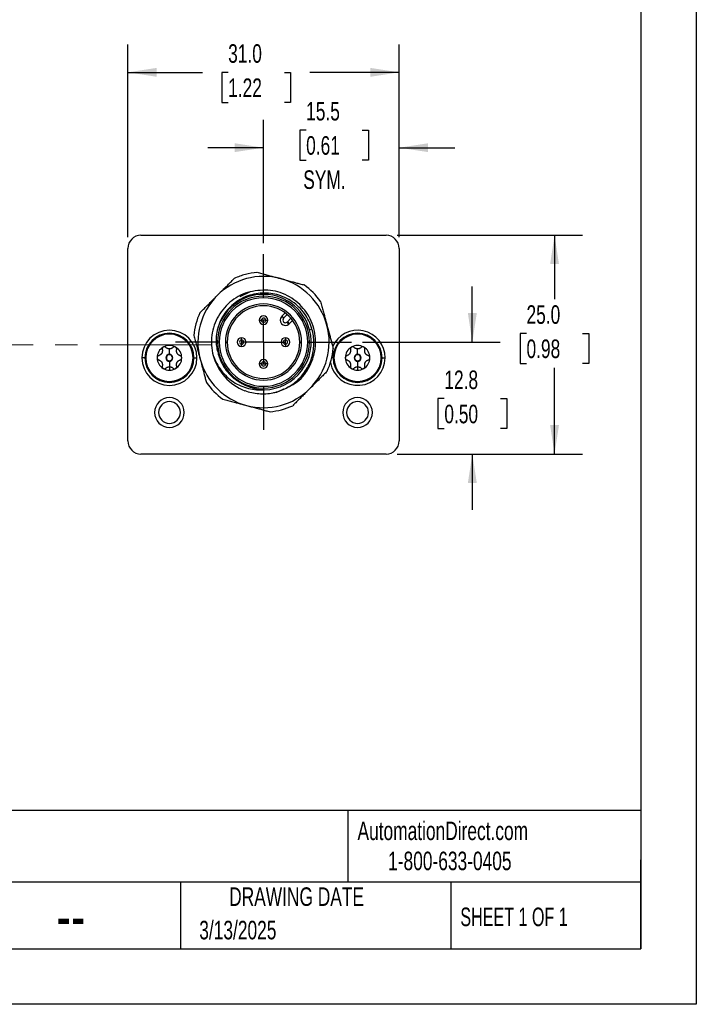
# Model space of a CAD drawing. Header units: millimetres. Extents: x 0 to 279, y 0 to 216.
# Tile 3 of 4: x 202 to 279, y 0 to 112. Entities that reach past the tile are written whole.
import ezdxf

# ---------------------------------------------------------------- set-up
doc = ezdxf.new("R2010")
doc.units = ezdxf.units.MM
doc.linetypes.add('CENTERX2', pattern=[20.32, 12.7, -2.54, 2.54, -2.54])
doc.layers.add('CENTER', color=40, linetype='CENTERX2')
doc.layers.add('DIMENSIONS', color=140, linetype='Continuous', lineweight=25)
doc.layers.add('TEXT', color=140, linetype='Continuous', lineweight=25)
doc.styles.add('SLDTEXTSTYLE0', font='TXT', dxfattribs={"width": 0.7})
doc.styles.add('SLDTEXTSTYLE1', font='TXT', dxfattribs={"width": 0.65})
doc.dimstyles.new('SLDDIMSTYLE0', dxfattribs={"dimtxt": 2.158008, "dimasz": 3.302, "dimexe": 0, "dimexo": 0.0625, "dimgap": 0.539502, "dimtad": 0, "dimtih": 1, "dimtoh": 1, "dimdec": 1, "dimrnd": 1e-09, "dimzin": 12, "dimdsep": 46, "dimtxsty": 'SLDTEXTSTYLE0', "dimsah": 1, "dimcen": 0.09, "dimadec": 0, "dimazin": 3, "dimtfac": 1, "dimtdec": 1, "dimtmove": 0, "dimatfit": 0, "dimfxl": 0, "dimfrac": 2, "dimtolj": 1, "dimtzin": 12, "dimarcsym": 0})
doc.dimstyles.new('SLDDIMSTYLE1', dxfattribs={"dimtxt": 2.158008, "dimasz": 3.302, "dimexe": 0, "dimexo": 0.0625, "dimgap": 0.539502, "dimtad": 0, "dimtih": 1, "dimtoh": 1, "dimdec": 1, "dimrnd": 1e-09, "dimzin": 4, "dimdsep": 46, "dimtxsty": 'SLDTEXTSTYLE0', "dimsah": 1, "dimcen": 0.09, "dimadec": 0, "dimazin": 1, "dimtfac": 1, "dimtdec": 1, "dimtofl": 0, "dimtmove": 0, "dimatfit": 3, "dimfxl": 0, "dimfrac": 2, "dimtolj": 1, "dimtzin": 12, "dimarcsym": 0})

# ---------------------------------------------------------------- blocks, each defined once
blk = doc.blocks.new('_D')
at = {"layer": 'DIMENSIONS'}
for p, q in [((229.95, 86.96), (229.95, 101.03)), ((245.45, 87.62), (245.45, 101.03)), ((234.82, 99.87), (234.1, 99.87)), ((234.1, 99.87), (234.1, 96.44)), ((241.23, 99.87), (241.96, 99.87)), ((241.96, 99.87), (241.96, 96.44)), ((229.95, 97.85), (223.6, 97.85)), ((245.45, 97.85), (251.8, 97.85)), ((234.1, 96.44), (234.82, 96.44)), ((241.96, 96.44), (241.23, 96.44))]:
    blk.add_line(p, q, dxfattribs=at)
for points in [[(229.95, 97.85), (226.65, 98.36), (226.65, 97.35)], [(245.45, 97.85), (248.76, 97.35), (248.76, 98.36)]]:
    blk.add_solid(points, dxfattribs=at)
at = {"layer": 'DIMENSIONS', "char_height": 2.117, "attachment_point": 1, "style": 'SLDTEXTSTYLE0'}
for s, insert in [('15.5', (234.82, 103.08)), ('0.61', (234.82, 99.17)), ('SYM.', (234.49, 95.26))]:
    blk.add_mtext(s, dxfattribs=dict(at, insert=insert))
blk = doc.blocks.new('_D_1')
at = {"layer": 'DIMENSIONS'}
for p, q in [((253.81, 75.65), (253.81, 82)), ((241.26, 75.65), (256.99, 75.65)), ((250.61, 69.19), (249.88, 69.19)), ((249.88, 69.19), (249.88, 65.76)), ((257.02, 69.19), (257.74, 69.19)), ((257.74, 69.19), (257.74, 65.76)), ((249.88, 65.76), (250.61, 65.76)), ((257.74, 65.76), (257.02, 65.76)), ((245.22, 62.85), (256.99, 62.85)), ((253.81, 62.85), (253.81, 56.5))]:
    blk.add_line(p, q, dxfattribs=at)
for points in [[(253.81, 75.65), (254.32, 78.96), (253.3, 78.96)], [(253.81, 62.85), (253.3, 59.55), (254.32, 59.55)]]:
    blk.add_solid(points, dxfattribs=at)
at = {"layer": 'DIMENSIONS', "char_height": 2.117, "attachment_point": 1, "style": 'SLDTEXTSTYLE0'}
for s, insert in [('12.8', (250.61, 72.4)), ('0.50', (250.61, 68.49))]:
    blk.add_mtext(s, dxfattribs=dict(at, insert=insert))
blk = doc.blocks.new('_D_2')
at = {"layer": 'DIMENSIONS'}
for p, q in [((245.22, 87.85), (266.38, 87.85)), ((263.2, 87.85), (263.2, 80.55)), ((260, 76.64), (259.27, 76.64)), ((259.27, 76.64), (259.27, 73.21)), ((266.41, 76.64), (267.14, 76.64)), ((267.14, 76.64), (267.14, 73.21)), ((259.27, 73.21), (260, 73.21)), ((267.14, 73.21), (266.41, 73.21)), ((263.2, 62.85), (263.2, 72.72)), ((245.22, 62.85), (266.38, 62.85))]:
    blk.add_line(p, q, dxfattribs=at)
for points in [[(263.2, 87.85), (262.7, 84.55), (263.71, 84.55)], [(263.2, 62.85), (263.71, 66.16), (262.7, 66.16)]]:
    blk.add_solid(points, dxfattribs=at)
at = {"layer": 'DIMENSIONS', "char_height": 2.117, "attachment_point": 1, "style": 'SLDTEXTSTYLE0'}
for s, insert in [('25.0', (260, 79.85)), ('0.98', (260, 75.94))]:
    blk.add_mtext(s, dxfattribs=dict(at, insert=insert))
blk = doc.blocks.new('_D_3')
at = {"layer": 'DIMENSIONS'}
for p, q in [((214.45, 87.62), (214.45, 109.64)), ((245.45, 87.62), (245.45, 109.64)), ((214.45, 106.46), (222.99, 106.46)), ((225.91, 106.46), (225.19, 106.46)), ((225.19, 106.46), (225.19, 103.03)), ((232.33, 106.46), (233.05, 106.46)), ((233.05, 106.46), (233.05, 103.03)), ((245.45, 106.46), (235.25, 106.46)), ((225.19, 103.03), (225.91, 103.03)), ((233.05, 103.03), (232.33, 103.03))]:
    blk.add_line(p, q, dxfattribs=at)
for points in [[(214.45, 106.46), (217.76, 105.95), (217.76, 106.97)], [(245.45, 106.46), (242.15, 106.97), (242.15, 105.95)]]:
    blk.add_solid(points, dxfattribs=at)
at = {"layer": 'DIMENSIONS', "char_height": 2.117, "attachment_point": 1, "style": 'SLDTEXTSTYLE0'}
for s, insert in [('31.0', (225.91, 109.67)), ('1.22', (225.91, 105.76))]:
    blk.add_mtext(s, dxfattribs=dict(at, insert=insert))
blk = doc.blocks.new('SW_CENTERMARKSYMBOL_0')
at = {"layer": 'CENTER', "color": 0}
for p, q in [((0, 5.08), (0, 10.04)), ((0, 0), (0, 2.54)), ((-5.08, 0), (-10.04, 0)), ((0, 0), (-2.54, 0)), ((0, 0), (0, -2.54)), ((0, 0), (2.54, 0)), ((5.08, 0), (10.04, 0)), ((0, -5.08), (0, -10.04))]:
    blk.add_line(p, q, dxfattribs=at)

msp = doc.modelspace()

# ---------------------------------------------------------------- linework, layer by layer
at = {"color": 7, "linetype": 'Continuous'}
for p, q in [((279.4, 215.9), (279.4, 0)), ((279.4, 0), (0, 0))]:
    msp.add_line(p, q, dxfattribs=at)
for p, q in [((215.95, 87.85), (243.95, 87.85)), ((214.45, 64.35), (214.45, 86.35)), ((245.45, 86.35), (245.45, 64.35)), ((228.41, 81.4), (227.25, 80.83)), ((232.04, 78.59), (232.43, 78.98)), ((232.67, 78.79), (232.25, 78.38)), ((229.45, 78.15), (229.71, 78.15)), ((230.2, 78.15), (229.71, 78.15)), ((230.2, 78.15), (230.45, 78.15)), ((232.04, 78.59), (232.25, 78.38)), ((232.86, 77.71), (232.66, 77.94)), ((232.68, 77.95), (233.09, 78.37)), ((232.68, 77.95), (232.89, 77.74)), ((233.28, 78.13), (232.89, 77.74)), ((219.2, 76.65), (219.2, 76.55)), ((235.22, 77.06), (235.49, 77.14)), ((240.7, 76.65), (240.7, 76.55)), ((224.9, 75.65), (224.7, 75.65)), ((225.6, 75.65), (225.8, 75.65)), ((227.45, 75.9), (227.45, 76.15)), ((227.45, 75.9), (227.45, 75.41)), ((227.45, 75.15), (227.45, 75.41)), ((232.45, 76.15), (232.45, 75.9)), ((232.45, 75.41), (232.45, 75.9)), ((232.45, 75.41), (232.45, 75.15)), ((234.1, 75.65), (234.3, 75.65)), ((235.2, 75.65), (235, 75.65)), ((219.2, 74.25), (219.2, 74.87)), ((219.2, 74.2), (219.2, 74.25)), ((240.7, 74.25), (240.7, 74.87)), ((240.7, 74.2), (240.7, 74.25)), ((216.4, 73.85), (216.05, 73.85)), ((219.2, 73.5), (219.2, 73.45)), ((219.2, 73.45), (219.2, 72.83)), ((222, 73.85), (222.35, 73.85)), ((229.71, 73.15), (229.45, 73.15)), ((229.71, 73.15), (230.2, 73.15)), ((230.45, 73.15), (230.2, 73.15)), ((237.9, 73.85), (237.75, 73.85)), ((240.7, 73.5), (240.7, 73.45)), ((240.7, 73.45), (240.7, 72.83)), ((243.5, 73.85), (243.85, 73.85)), ((219.2, 72.83), (219.2, 72.44)), ((240.7, 72.83), (240.7, 72.44)), ((219.2, 71.05), (219.2, 71.15)), ((240.7, 71.05), (240.7, 71.15)), ((231.09, 69.88), (231.49, 69.91)), ((231.09, 69.88), (231.49, 69.91)), ((231.49, 69.91), (232.3, 70.31)), ((231.49, 69.91), (232.29, 70.3)), ((243.95, 62.85), (215.95, 62.85))]:
    msp.add_line(p, q)
for centre, radius, start, end in [((215.95, 86.35), 1.5, 90, 180), ((243.95, 86.35), 1.5, 0, 90), ((229.95, 75.65), 8, 105, 114.6359), ((229.95, 75.65), 8, 95.3641, 105), ((229.95, 75.65), 7.5, 75, 135), ((229.95, 75.65), 7.5, 15, 75), ((229.95, 75.65), 8, 35.3641, 54.6359), ((229.95, 75.65), 5.45, 15, 172.9231), ((229.95, 75.65), 7.5, 135, 195), ((229.95, 75.65), 5.25, 360, 180), ((229.95, 75.65), 5.05, 0, 180), ((229.95, 75.65), 4.35, 0, 180), ((229.95, 75.65), 8, 155.3641, 174.6359), ((229.95, 75.65), 4.15, 0, 180), ((229.95, 78.15), 0.5, 0, 180), ((229.95, 78.15), 0.5, 180, 0), ((229.95, 78.15), 0.242, 0, 180), ((229.95, 78.15), 0.242, 180, 0), ((232.46, 78.16), 0.6, 135, 311.4314), ((232.46, 78.16), 0.3, 135, 311.4314), ((232.46, 78.16), 0.3, 311.4314, 315), ((232.46, 78.16), 0.6, 311.4314, 315), ((219.2, 73.85), 3.15, 0, 180), ((219.2, 73.85), 2.8, 90, 270), ((219.2, 73.85), 2.7, 90, 270), ((219.2, 73.85), 2.8, 270, 90), ((219.2, 73.85), 2.7, 270, 90), ((229.95, 75.65), 5.45, 271.077, 15), ((229.95, 75.65), 7.5, 315, 15), ((240.7, 73.85), 3.15, 0, 155.9884), ((240.7, 73.85), 2.8, 90, 270), ((240.7, 73.85), 2.7, 90, 270), ((240.7, 73.85), 2.8, 270, 90), ((240.7, 73.85), 2.7, 270, 90), ((229.95, 75.65), 5.25, 180, 360), ((229.95, 75.65), 5.05, 180, 0), ((229.95, 75.65), 4.35, 180, 0), ((229.95, 75.65), 4.15, 180, 0), ((227.45, 75.65), 0.5, 90, 270), ((227.45, 75.65), 0.242, 90, 270), ((227.45, 75.65), 0.5, 270, 90), ((227.45, 75.65), 0.242, 270, 90), ((232.45, 75.65), 0.5, 90, 270), ((232.45, 75.65), 0.242, 90, 270), ((232.45, 75.65), 0.5, 270, 90), ((232.45, 75.65), 0.242, 270, 90), ((219.2, 73.85), 1.41, 120, 180), ((219.2, 73.85), 1.02, 149.791, 150.209), ((219.2, 73.85), 1.41, 60, 120), ((219.2, 73.85), 0.4, 90, 270), ((219.2, 73.85), 1.02, 89.791, 90.209), ((219.2, 73.85), 0.4, 270, 90), ((219.2, 73.85), 1.41, 0, 60), ((219.2, 73.85), 1.02, 29.791, 30.209), ((229.95, 75.65), 8, 335.3641, 354.6359), ((240.7, 73.85), 1.41, 120, 180), ((240.7, 73.85), 1.02, 149.791, 150.209), ((240.7, 73.85), 1.41, 60, 120), ((240.7, 73.85), 0.4, 90, 270), ((240.7, 73.85), 1.02, 89.791, 90.209), ((240.7, 73.85), 0.4, 270, 90), ((240.7, 73.85), 1.41, 0, 60), ((240.7, 73.85), 1.02, 29.791, 30.209), ((219.2, 73.85), 3.15, 180, 0), ((219.2, 73.85), 1.41, 180, 240), ((219.2, 73.85), 1.02, 209.791, 210.209), ((219.2, 73.85), 0.35, 90, 270), ((219.2, 73.85), 0.35, 270, 90), ((219.2, 73.85), 1.41, 300, 0), ((219.2, 73.85), 1.02, 329.791, 330.209), ((229.95, 75.65), 7.5, 195, 255), ((229.95, 75.65), 5.95, 195, 248.9999), ((229.95, 73.15), 0.5, 0, 180), ((229.95, 73.15), 0.5, 180, 0), ((229.95, 73.15), 0.242, 0, 180), ((229.95, 73.15), 0.242, 180, 0), ((240.7, 73.85), 3.15, 190.0048, 0), ((240.7, 73.85), 1.41, 180, 240), ((240.7, 73.85), 1.02, 209.791, 210.209), ((240.7, 73.85), 0.35, 90, 270), ((240.7, 73.85), 0.35, 270, 90), ((240.7, 73.85), 1.41, 300, 0), ((240.7, 73.85), 1.02, 329.791, 330.209), ((219.2, 73.85), 1.41, 240, 270), ((219.2, 73.85), 1.02, 269.791, 270), ((219.2, 73.85), 1.02, 270, 270.209), ((219.2, 73.85), 1.41, 270, 300), ((240.7, 73.85), 1.41, 240, 270), ((240.7, 73.85), 1.02, 269.791, 270), ((240.7, 73.85), 1.02, 270, 270.209), ((240.7, 73.85), 1.41, 270, 300), ((229.95, 75.65), 8, 215.3641, 234.6359), ((229.95, 75.65), 7.5, 255, 315), ((219.2, 67.6), 1.7, 0, 180), ((219.2, 67.6), 1.25, 0, 180), ((240.7, 67.6), 1.7, 0, 180), ((240.7, 67.6), 1.25, 0, 180), ((219.2, 67.6), 1.7, 180, 0), ((219.2, 67.6), 1.25, 180, 0), ((229.95, 75.65), 8, 275.3641, 294.6359), ((240.7, 67.6), 1.7, 180, 0), ((240.7, 67.6), 1.25, 180, 0), ((215.95, 64.35), 1.5, 180, 270), ((243.95, 64.35), 1.5, 270, 0)]:
    msp.add_arc(centre, radius, start, end)
for points, knots in [([(229.21, 83.62), (229.3, 83.59), (229.48, 83.54), (229.76, 83.47), (230.03, 83.4), (230.31, 83.32), (230.63, 83.24), (231.02, 83.13), (231.46, 83.02), (231.75, 82.94), (231.89, 82.9)], [0, 0, 0, 0, 0.107356, 0.212739, 0.316247, 0.417982, 0.518055, 0.680497, 0.840958, 1, 1, 1, 1]), ([(224.65, 80.96), (224.71, 81.02), (224.84, 81.15), (225.03, 81.34), (225.23, 81.53), (225.42, 81.73), (225.66, 81.97), (225.95, 82.25), (226.28, 82.59), (226.51, 82.81), (226.62, 82.93)], [0, 0, 0, 0, 0.095191, 0.190865, 0.287146, 0.384155, 0.48201, 0.649514, 0.822017, 1, 1, 1, 1]), ([(231.89, 82.9), (231.98, 82.88), (232.16, 82.83), (232.42, 82.76), (232.68, 82.69), (232.95, 82.62), (233.27, 82.53), (233.67, 82.42), (234.12, 82.3), (234.43, 82.22), (234.58, 82.18)], [0, 0, 0, 0, 0.095191, 0.190865, 0.287146, 0.384155, 0.48201, 0.649514, 0.822017, 1, 1, 1, 1]), ([(228.41, 81.4), (227.66, 81.2), (226.95, 80.85), (225.71, 79.9), (225.19, 79.3), (224.41, 77.95), (224.16, 77.2), (223.95, 75.66), (224, 74.87), (224.21, 74.11)], [0, 0, 0, 0, 0.25, 0.25, 0.5, 0.5, 0.75, 0.75, 1, 1, 1, 1]), ([(235.49, 77.14), (235.3, 77.77), (235.01, 78.37), (234.25, 79.43), (233.78, 79.89), (232.7, 80.63), (232.11, 80.9), (230.86, 81.23), (230.21, 81.29), (228.93, 81.17), (228.3, 81.01), (227.14, 80.47), (226.61, 80.11), (225.71, 79.22), (225.33, 78.7), (224.78, 77.56), (224.61, 76.95), (224.54, 76.33)], [0, 0, 0, 0, 0.125, 0.125, 0.25, 0.25, 0.375, 0.375, 0.5, 0.5, 0.625, 0.625, 0.75, 0.75, 0.875, 0.875, 1, 1, 1, 1]), ([(232.6, 70.45), (232.94, 70.6), (233.99, 71.05), (235.23, 72.63), (236.01, 74.85), (235.85, 77.24), (234.8, 79.37), (233.01, 80.93), (230.74, 81.75), (229.19, 81.52), (228.41, 81.4)], [0, 0, 0, 0, 0.0625, 0.196428, 0.330357, 0.464285, 0.598214, 0.732143, 0.866071, 1, 1, 1, 1]), ([(222.68, 78.99), (222.75, 79.06), (222.88, 79.19), (223.09, 79.39), (223.29, 79.6), (223.49, 79.8), (223.73, 80.03), (224.01, 80.32), (224.33, 80.64), (224.54, 80.85), (224.65, 80.96)], [0, 0, 0, 0, 0.107356, 0.212739, 0.316247, 0.417982, 0.518055, 0.680497, 0.840958, 1, 1, 1, 1]), ([(236.48, 80.28), (236.5, 80.19), (236.55, 80.01), (236.63, 79.73), (236.7, 79.45), (236.77, 79.18), (236.86, 78.86), (236.96, 78.47), (237.08, 78.03), (237.16, 77.74), (237.2, 77.6)], [0, 0, 0, 0, 0.1073561, 0.212739, 0.3162467, 0.4179823, 0.5180547, 0.6804969, 0.8409585, 1, 1, 1, 1]), ([(227.82, 70.1), (228.33, 69.91), (228.87, 69.8), (229.95, 69.72), (230.5, 69.75), (231.56, 69.97), (232.07, 70.15), (233.03, 70.64), (233.47, 70.95), (234.25, 71.68), (234.59, 72.1), (235.14, 73.01), (235.36, 73.5), (235.64, 74.52), (235.71, 75.05), (235.71, 76.11), (235.63, 76.63), (235.49, 77.14)], [0, 0, 0, 0, 0.125, 0.125, 0.25, 0.25, 0.375, 0.375, 0.5, 0.5, 0.625, 0.625, 0.75, 0.75, 0.875, 0.875, 1, 1, 1, 1]), ([(237.2, 77.6), (237.22, 77.51), (237.27, 77.33), (237.34, 77.07), (237.41, 76.81), (237.48, 76.54), (237.57, 76.22), (237.67, 75.82), (237.8, 75.37), (237.88, 75.06), (237.92, 74.91)], [0, 0, 0, 0, 0.095191, 0.190865, 0.287146, 0.384155, 0.48201, 0.649514, 0.822017, 1, 1, 1, 1]), ([(221.99, 76.4), (222.01, 76.31), (222.06, 76.12), (222.14, 75.84), (222.21, 75.56), (222.29, 75.28), (222.38, 74.95), (222.48, 74.57), (222.59, 74.14), (222.67, 73.86), (222.71, 73.71)], [0, 0, 0, 0, 0.109187, 0.216522, 0.322322, 0.426926, 0.530692, 0.688453, 0.844366, 1, 1, 1, 1]), ([(224.54, 76.33), (224.54, 76.26), (224.53, 76.13), (224.53, 75.93), (224.53, 75.74), (224.54, 75.54), (224.56, 75.3), (224.6, 75.02), (224.67, 74.7), (224.73, 74.49), (224.76, 74.39)], [0, 0, 0, 0, 0.100223, 0.200293, 0.300342, 0.400504, 0.50091, 0.667541, 0.8337, 1, 1, 1, 1]), ([(218.32, 74.36), (218.31, 74.35), (218.29, 74.32), (218.26, 74.28), (218.23, 74.25), (218.2, 74.21), (218.14, 74.17), (218.07, 74.13), (218.01, 74.11), (217.98, 74.09)], [0, 0, 0, 0, 0.0907677, 0.1849869, 0.2840048, 0.3889839, 0.5009012, 0.7266862, 1, 1, 1, 1]), ([(218.38, 74.8), (218.39, 74.77), (218.4, 74.73), (218.4, 74.66), (218.4, 74.59), (218.38, 74.52), (218.36, 74.44), (218.33, 74.39), (218.32, 74.37)], [0, 0, 0, 0, 0.187534, 0.35369, 0.499109, 0.681786, 0.84695, 1, 1, 1, 1]), ([(218.5, 75.08), (218.49, 75.07), (218.46, 75.05), (218.43, 75.02), (218.4, 74.98), (218.38, 74.93), (218.37, 74.87), (218.38, 74.82), (218.38, 74.8)], [0, 0, 0, 0, 0.117276, 0.23841, 0.365569, 0.500628, 0.729519, 1, 1, 1, 1]), ([(218.8, 75.04), (218.79, 75.05), (218.76, 75.07), (218.72, 75.09), (218.66, 75.11), (218.58, 75.11), (218.53, 75.09), (218.5, 75.08)], [0, 0, 0, 0, 0.185511, 0.352111, 0.500696, 0.762355, 1, 1, 1, 1]), ([(219.2, 74.87), (219.18, 74.87), (219.15, 74.88), (219.1, 74.88), (219.06, 74.89), (219.01, 74.91), (218.95, 74.93), (218.87, 74.97), (218.82, 75.01), (218.8, 75.04)], [0, 0, 0, 0, 0.090692, 0.184893, 0.283929, 0.388943, 0.500895, 0.726774, 1, 1, 1, 1]), ([(219.61, 75.04), (219.59, 75.02), (219.56, 74.99), (219.5, 74.95), (219.44, 74.92), (219.37, 74.89), (219.29, 74.88), (219.23, 74.88), (219.21, 74.87)], [0, 0, 0, 0, 0.187452, 0.353613, 0.499111, 0.681847, 0.847041, 1, 1, 1, 1]), ([(219.91, 75.08), (219.9, 75.08), (219.87, 75.1), (219.83, 75.11), (219.78, 75.11), (219.73, 75.1), (219.66, 75.08), (219.63, 75.05), (219.61, 75.04)], [0, 0, 0, 0, 0.117276, 0.238411, 0.36557, 0.500629, 0.72952, 1, 1, 1, 1]), ([(220.03, 74.8), (220.03, 74.81), (220.03, 74.85), (220.03, 74.9), (220.02, 74.95), (219.98, 75.02), (219.93, 75.06), (219.91, 75.08)], [0, 0, 0, 0, 0.185512, 0.352113, 0.500698, 0.762356, 1, 1, 1, 1]), ([(220.08, 74.37), (220.08, 74.38), (220.06, 74.41), (220.04, 74.45), (220.03, 74.5), (220.02, 74.55), (220.01, 74.61), (220.01, 74.7), (220.02, 74.76), (220.03, 74.8)], [0, 0, 0, 0, 0.090768, 0.184987, 0.284005, 0.388984, 0.500901, 0.726686, 1, 1, 1, 1]), ([(220.43, 74.09), (220.41, 74.1), (220.36, 74.12), (220.3, 74.15), (220.24, 74.18), (220.19, 74.23), (220.13, 74.29), (220.1, 74.34), (220.09, 74.36)], [0, 0, 0, 0, 0.187534, 0.35369, 0.499109, 0.681786, 0.84695, 1, 1, 1, 1]), ([(224.76, 74.39), (224.77, 74.32), (224.81, 74.17), (224.88, 73.96), (224.95, 73.76), (225.03, 73.55), (225.12, 73.35), (225.29, 73.03), (225.55, 72.58), (225.97, 72.07), (226.44, 71.6), (226.91, 71.24), (227.35, 70.98), (227.74, 70.78), (228.01, 70.67), (228.15, 70.62)], [0, 0, 0, 0, 0.041656, 0.083192, 0.12468, 0.16619, 0.207792, 0.249555, 0.374704, 0.499985, 0.62505, 0.750364, 0.833556, 0.91658, 1, 1, 1, 1]), ([(239.82, 74.36), (239.81, 74.35), (239.79, 74.32), (239.76, 74.28), (239.73, 74.25), (239.7, 74.21), (239.64, 74.17), (239.57, 74.13), (239.51, 74.11), (239.48, 74.09)], [0, 0, 0, 0, 0.090768, 0.184987, 0.284005, 0.388984, 0.500901, 0.726686, 1, 1, 1, 1]), ([(239.88, 74.8), (239.89, 74.77), (239.9, 74.73), (239.9, 74.66), (239.9, 74.59), (239.88, 74.52), (239.86, 74.44), (239.83, 74.39), (239.82, 74.37)], [0, 0, 0, 0, 0.187534, 0.35369, 0.499109, 0.681786, 0.84695, 1, 1, 1, 1]), ([(240, 75.08), (239.99, 75.07), (239.96, 75.05), (239.93, 75.02), (239.9, 74.98), (239.88, 74.93), (239.87, 74.87), (239.88, 74.82), (239.88, 74.8)], [0, 0, 0, 0, 0.117276, 0.23841, 0.365569, 0.500628, 0.729519, 1, 1, 1, 1]), ([(240.3, 75.04), (240.29, 75.05), (240.26, 75.07), (240.22, 75.09), (240.16, 75.11), (240.08, 75.11), (240.03, 75.09), (240, 75.08)], [0, 0, 0, 0, 0.185511, 0.352111, 0.500696, 0.762355, 1, 1, 1, 1]), ([(240.7, 74.87), (240.68, 74.87), (240.65, 74.88), (240.6, 74.88), (240.56, 74.89), (240.51, 74.91), (240.45, 74.93), (240.37, 74.97), (240.32, 75.01), (240.3, 75.04)], [0, 0, 0, 0, 0.090692, 0.184893, 0.283929, 0.388943, 0.500895, 0.726774, 1, 1, 1, 1]), ([(241.11, 75.04), (241.09, 75.02), (241.06, 74.99), (241, 74.95), (240.94, 74.92), (240.87, 74.89), (240.79, 74.88), (240.73, 74.88), (240.71, 74.87)], [0, 0, 0, 0, 0.187452, 0.353613, 0.499111, 0.681847, 0.847041, 1, 1, 1, 1]), ([(241.41, 75.08), (241.4, 75.08), (241.37, 75.1), (241.33, 75.11), (241.28, 75.11), (241.23, 75.1), (241.16, 75.08), (241.13, 75.05), (241.11, 75.04)], [0, 0, 0, 0, 0.117276, 0.238411, 0.36557, 0.500629, 0.72952, 1, 1, 1, 1]), ([(241.53, 74.8), (241.53, 74.81), (241.53, 74.85), (241.53, 74.9), (241.52, 74.95), (241.48, 75.02), (241.43, 75.06), (241.41, 75.08)], [0, 0, 0, 0, 0.185512, 0.352113, 0.500698, 0.762356, 1, 1, 1, 1]), ([(241.58, 74.37), (241.58, 74.38), (241.56, 74.41), (241.54, 74.45), (241.53, 74.5), (241.52, 74.55), (241.51, 74.61), (241.51, 74.7), (241.52, 74.76), (241.53, 74.8)], [0, 0, 0, 0, 0.090768, 0.184987, 0.284005, 0.388984, 0.500901, 0.726686, 1, 1, 1, 1]), ([(241.93, 74.09), (241.91, 74.1), (241.86, 74.12), (241.8, 74.15), (241.74, 74.18), (241.69, 74.23), (241.63, 74.29), (241.6, 74.34), (241.59, 74.36)], [0, 0, 0, 0, 0.187534, 0.35369, 0.499109, 0.681786, 0.84695, 1, 1, 1, 1]), ([(217.98, 74.09), (217.96, 74.09), (217.93, 74.08), (217.89, 74.05), (217.84, 74.01), (217.8, 73.95), (217.8, 73.88), (217.79, 73.85)], [0, 0, 0, 0, 0.185512, 0.352113, 0.500698, 0.762356, 1, 1, 1, 1]), ([(217.79, 73.85), (217.79, 73.84), (217.8, 73.81), (217.81, 73.77), (217.83, 73.73), (217.86, 73.68), (217.91, 73.64), (217.95, 73.62), (217.98, 73.61)], [0, 0, 0, 0, 0.117276, 0.238411, 0.36557, 0.500629, 0.729519, 1, 1, 1, 1]), ([(217.98, 73.61), (218, 73.61), (218.04, 73.59), (218.1, 73.56), (218.16, 73.52), (218.22, 73.48), (218.28, 73.42), (218.3, 73.37), (218.32, 73.35)], [0, 0, 0, 0, 0.187534, 0.35369, 0.499109, 0.681786, 0.84695, 1, 1, 1, 1]), ([(218.32, 73.34), (218.33, 73.33), (218.34, 73.3), (218.36, 73.26), (218.38, 73.21), (218.39, 73.16), (218.4, 73.1), (218.4, 73.01), (218.39, 72.95), (218.38, 72.91)], [0, 0, 0, 0, 0.090768, 0.184987, 0.284005, 0.388984, 0.500901, 0.726686, 1, 1, 1, 1]), ([(220.03, 72.91), (220.02, 72.94), (220.01, 72.98), (220.01, 73.05), (220.01, 73.12), (220.02, 73.19), (220.05, 73.27), (220.07, 73.32), (220.08, 73.34)], [0, 0, 0, 0, 0.187534, 0.35369, 0.499109, 0.681786, 0.84695, 1, 1, 1, 1]), ([(220.09, 73.35), (220.1, 73.36), (220.11, 73.39), (220.14, 73.43), (220.17, 73.46), (220.21, 73.5), (220.26, 73.54), (220.34, 73.58), (220.4, 73.6), (220.43, 73.61)], [0, 0, 0, 0, 0.090768, 0.184987, 0.284005, 0.388984, 0.500901, 0.726686, 1, 1, 1, 1]), ([(220.61, 73.85), (220.61, 73.87), (220.61, 73.9), (220.6, 73.94), (220.58, 73.98), (220.55, 74.03), (220.5, 74.07), (220.45, 74.09), (220.43, 74.09)], [0, 0, 0, 0, 0.117276, 0.238411, 0.36557, 0.500629, 0.729519, 1, 1, 1, 1]), ([(220.43, 73.61), (220.45, 73.62), (220.48, 73.63), (220.52, 73.66), (220.56, 73.7), (220.6, 73.76), (220.61, 73.82), (220.61, 73.85)], [0, 0, 0, 0, 0.185512, 0.352113, 0.500698, 0.762356, 1, 1, 1, 1]), ([(222.71, 73.71), (222.73, 73.63), (222.78, 73.46), (222.85, 73.2), (222.91, 72.94), (222.98, 72.69), (223.07, 72.36), (223.18, 71.96), (223.3, 71.49), (223.39, 71.18), (223.43, 71.02)], [0, 0, 0, 0, 0.093446, 0.186768, 0.280311, 0.374413, 0.469406, 0.642745, 0.819087, 1, 1, 1, 1]), ([(224.21, 74.11), (224.42, 73.49), (224.73, 72.91), (225.52, 71.88), (226, 71.45), (227.05, 70.75), (227.64, 70.5), (228.84, 70.2), (229.45, 70.15), (230.06, 70.2)], [0, 0, 0, 0, 0.25, 0.25, 0.5, 0.5, 0.75, 0.75, 1, 1, 1, 1]), ([(239.48, 74.09), (239.46, 74.09), (239.43, 74.08), (239.39, 74.05), (239.34, 74.01), (239.3, 73.95), (239.3, 73.88), (239.29, 73.85)], [0, 0, 0, 0, 0.185512, 0.352113, 0.500698, 0.762356, 1, 1, 1, 1]), ([(239.29, 73.85), (239.29, 73.84), (239.3, 73.81), (239.31, 73.77), (239.33, 73.73), (239.36, 73.68), (239.41, 73.64), (239.45, 73.62), (239.48, 73.61)], [0, 0, 0, 0, 0.117276, 0.238411, 0.36557, 0.500629, 0.729519, 1, 1, 1, 1]), ([(239.48, 73.61), (239.5, 73.61), (239.54, 73.59), (239.6, 73.56), (239.66, 73.52), (239.72, 73.48), (239.78, 73.42), (239.8, 73.37), (239.82, 73.35)], [0, 0, 0, 0, 0.187534, 0.35369, 0.499109, 0.681786, 0.84695, 1, 1, 1, 1]), ([(239.82, 73.34), (239.83, 73.33), (239.84, 73.3), (239.86, 73.26), (239.88, 73.21), (239.89, 73.16), (239.9, 73.1), (239.9, 73.01), (239.89, 72.95), (239.88, 72.91)], [0, 0, 0, 0, 0.090768, 0.184987, 0.284005, 0.388984, 0.500901, 0.726686, 1, 1, 1, 1]), ([(241.53, 72.91), (241.52, 72.94), (241.51, 72.98), (241.51, 73.05), (241.51, 73.12), (241.52, 73.19), (241.55, 73.27), (241.57, 73.32), (241.58, 73.34)], [0, 0, 0, 0, 0.187534, 0.35369, 0.499109, 0.681786, 0.84695, 1, 1, 1, 1]), ([(241.59, 73.35), (241.6, 73.36), (241.61, 73.39), (241.64, 73.43), (241.67, 73.46), (241.71, 73.5), (241.76, 73.54), (241.84, 73.58), (241.9, 73.6), (241.93, 73.61)], [0, 0, 0, 0, 0.090768, 0.184987, 0.284005, 0.388984, 0.500901, 0.726686, 1, 1, 1, 1]), ([(242.11, 73.85), (242.11, 73.87), (242.11, 73.9), (242.1, 73.94), (242.08, 73.98), (242.05, 74.03), (242, 74.07), (241.95, 74.09), (241.93, 74.09)], [0, 0, 0, 0, 0.117276, 0.238411, 0.36557, 0.500629, 0.729519, 1, 1, 1, 1]), ([(241.93, 73.61), (241.95, 73.62), (241.98, 73.63), (242.02, 73.66), (242.06, 73.7), (242.1, 73.76), (242.11, 73.82), (242.11, 73.85)], [0, 0, 0, 0, 0.185512, 0.352113, 0.500698, 0.762356, 1, 1, 1, 1]), ([(218.38, 72.91), (218.38, 72.89), (218.37, 72.86), (218.37, 72.81), (218.39, 72.75), (218.42, 72.69), (218.47, 72.65), (218.5, 72.63)], [0, 0, 0, 0, 0.1855116, 0.3521126, 0.5006976, 0.762356, 1, 1, 1, 1]), ([(218.5, 72.63), (218.51, 72.63), (218.54, 72.61), (218.58, 72.6), (218.61, 72.6), (218.62, 72.6)], [0, 0, 0, 0, 0.322053, 0.653411, 1, 1, 1, 1]), ([(218.62, 72.6), (218.64, 72.6), (218.67, 72.6), (218.72, 72.62), (218.76, 72.64), (218.79, 72.66), (218.8, 72.67)], [0, 0, 0, 0, 0.212949, 0.449419, 0.711304, 1, 1, 1, 1]), ([(218.8, 72.67), (218.82, 72.69), (218.85, 72.72), (218.91, 72.76), (218.97, 72.79), (219.04, 72.81), (219.12, 72.83), (219.17, 72.83), (219.2, 72.83)], [0, 0, 0, 0, 0.187533, 0.35369, 0.499108, 0.681785, 0.846949, 1, 1, 1, 1]), ([(219.21, 72.83), (219.22, 72.83), (219.25, 72.83), (219.3, 72.83), (219.35, 72.82), (219.4, 72.8), (219.46, 72.78), (219.53, 72.74), (219.58, 72.69), (219.61, 72.67)], [0, 0, 0, 0, 0.090768, 0.184987, 0.284005, 0.388984, 0.500901, 0.726686, 1, 1, 1, 1]), ([(219.61, 72.67), (219.62, 72.66), (219.65, 72.64), (219.69, 72.62), (219.74, 72.6), (219.77, 72.6), (219.78, 72.6)], [0, 0, 0, 0, 0.288696, 0.550581, 0.787051, 1, 1, 1, 1]), ([(219.78, 72.6), (219.8, 72.6), (219.83, 72.6), (219.87, 72.61), (219.9, 72.63), (219.91, 72.63)], [0, 0, 0, 0, 0.346589, 0.677947, 1, 1, 1, 1]), ([(219.91, 72.63), (219.92, 72.64), (219.94, 72.66), (219.98, 72.69), (220, 72.73), (220.02, 72.77), (220.04, 72.84), (220.03, 72.89), (220.03, 72.91)], [0, 0, 0, 0, 0.117276, 0.2384103, 0.3655687, 0.5006276, 0.7295187, 1, 1, 1, 1]), ([(237.22, 72.32), (237.16, 72.25), (237.02, 72.12), (236.82, 71.91), (236.62, 71.71), (236.42, 71.51), (236.18, 71.27), (235.9, 70.99), (235.58, 70.67), (235.36, 70.46), (235.26, 70.35)], [0, 0, 0, 0, 0.107356, 0.212739, 0.316247, 0.417982, 0.518055, 0.680497, 0.840958, 1, 1, 1, 1]), ([(239.88, 72.91), (239.88, 72.89), (239.87, 72.86), (239.87, 72.81), (239.89, 72.75), (239.92, 72.69), (239.97, 72.65), (240, 72.63)], [0, 0, 0, 0, 0.185512, 0.352113, 0.500698, 0.762356, 1, 1, 1, 1]), ([(240, 72.63), (240.01, 72.63), (240.04, 72.61), (240.08, 72.6), (240.11, 72.6), (240.12, 72.6)], [0, 0, 0, 0, 0.322053, 0.653411, 1, 1, 1, 1]), ([(240.12, 72.6), (240.14, 72.6), (240.17, 72.6), (240.22, 72.62), (240.26, 72.64), (240.29, 72.66), (240.3, 72.67)], [0, 0, 0, 0, 0.212949, 0.4494187, 0.7113042, 1, 1, 1, 1]), ([(240.3, 72.67), (240.32, 72.69), (240.35, 72.72), (240.41, 72.76), (240.47, 72.79), (240.54, 72.81), (240.62, 72.83), (240.67, 72.83), (240.7, 72.83)], [0, 0, 0, 0, 0.187533, 0.35369, 0.499108, 0.681785, 0.846949, 1, 1, 1, 1]), ([(240.71, 72.83), (240.72, 72.83), (240.75, 72.83), (240.8, 72.83), (240.85, 72.82), (240.9, 72.8), (240.96, 72.78), (241.03, 72.74), (241.08, 72.69), (241.11, 72.67)], [0, 0, 0, 0, 0.090768, 0.184987, 0.284005, 0.388984, 0.500901, 0.726686, 1, 1, 1, 1]), ([(241.11, 72.67), (241.12, 72.66), (241.15, 72.64), (241.19, 72.62), (241.24, 72.6), (241.27, 72.6), (241.28, 72.6)], [0, 0, 0, 0, 0.2886958, 0.5505813, 0.787051, 1, 1, 1, 1]), ([(241.28, 72.6), (241.3, 72.6), (241.33, 72.6), (241.37, 72.61), (241.4, 72.63), (241.41, 72.63)], [0, 0, 0, 0, 0.346589, 0.677947, 1, 1, 1, 1]), ([(241.41, 72.63), (241.42, 72.64), (241.44, 72.66), (241.48, 72.69), (241.5, 72.73), (241.52, 72.77), (241.54, 72.84), (241.53, 72.89), (241.53, 72.91)], [0, 0, 0, 0, 0.117276, 0.23841, 0.365569, 0.500628, 0.729519, 1, 1, 1, 1]), ([(228.15, 70.62), (228.21, 70.59), (228.33, 70.54), (228.51, 70.48), (228.7, 70.42), (228.89, 70.37), (229.12, 70.31), (229.4, 70.26), (229.73, 70.22), (229.95, 70.21), (230.06, 70.2)], [0, 0, 0, 0, 0.099498, 0.198928, 0.298423, 0.398116, 0.498139, 0.66519, 0.832273, 1, 1, 1, 1]), ([(235.26, 70.35), (235.19, 70.29), (235.06, 70.16), (234.87, 69.97), (234.68, 69.77), (234.49, 69.58), (234.25, 69.34), (233.96, 69.05), (233.62, 68.72), (233.4, 68.5), (233.29, 68.38)], [0, 0, 0, 0, 0.095191, 0.190865, 0.287146, 0.384155, 0.48201, 0.649514, 0.822017, 1, 1, 1, 1]), ([(225.32, 69.13), (225.42, 69.1), (225.61, 69.05), (225.89, 68.98), (226.17, 68.9), (226.45, 68.83), (226.78, 68.74), (227.16, 68.64), (227.58, 68.52), (227.87, 68.45), (228.01, 68.41)], [0, 0, 0, 0, 0.109187, 0.216522, 0.322322, 0.426926, 0.530692, 0.688453, 0.844366, 1, 1, 1, 1]), ([(228.01, 68.41), (228.1, 68.39), (228.27, 68.34), (228.52, 68.27), (228.78, 68.2), (229.04, 68.13), (229.36, 68.05), (229.76, 67.94), (230.23, 67.81), (230.54, 67.73), (230.7, 67.69)], [0, 0, 0, 0, 0.093446, 0.186769, 0.280311, 0.374413, 0.469406, 0.642745, 0.819087, 1, 1, 1, 1])]:
    msp.add_open_spline(points, degree=3, knots=knots)
for points in [[(219.2, 74.87), (219.2, 74.87), (219.2, 74.87), (219.2, 74.87)], [(219.21, 74.87), (219.21, 74.87), (219.21, 74.87), (219.21, 74.87)], [(240.7, 74.87), (240.7, 74.87), (240.7, 74.87), (240.7, 74.87)], [(240.71, 74.87), (240.71, 74.87), (240.71, 74.87), (240.71, 74.87)]]:
    msp.add_open_spline(points, degree=3)
at = {"layer": 'CENTER', "linetype": 'CENTERX2', "lineweight": 18}
msp.add_line((223.94, 75.35), (112.59, 75.35), dxfattribs=at)
at = {"layer": 'TEXT'}
for p, q in [((273.05, 209.55), (273.05, 6.35)), ((273.05, 22.13), (6.35, 22.13)), ((239.58, 22.13), (239.58, 13.97)), ((273.05, 6.35), (273.05, 16.51)), ((273.05, 13.97), (6.35, 13.97)), ((220.47, 13.97), (220.47, 6.35)), ((251.35, 13.97), (251.35, 6.35)), ((6.35, 6.35), (273.05, 6.35))]:
    msp.add_line(p, q, dxfattribs=at)

# ---------------------------------------------------------------- block references
at = {"layer": 'CENTER'}
msp.add_blockref('SW_CENTERMARKSYMBOL_0', (229.95, 75.65), dxfattribs=at)

# ---------------------------------------------------------------- texts
at = {"color": 179, "linetype": 'Continuous', "lineweight": 18, "char_height": 2.1167, "attachment_point": 1, "style": 'SLDTEXTSTYLE0'}
for s, insert in [('AutomationDirect.com', (240.69, 20.88)), ('1-800-633-0405', (244.19, 17.44))]:
    msp.add_mtext(s, dxfattribs=dict(at, insert=insert))
at = {"layer": 'TEXT'}
for s, insert, char_height, attachment_point, style in [('DRAWING DATE', (233.73, 13.36), 2.1167, 2, 'SLDTEXTSTYLE0'), ('SHEET 1 OF 1', (252.44, 11.05), 2.1167, 1, 'SLDTEXTSTYLE1'), ('--', (206.3, 12.73), 5.292, 1, 'SLDTEXTSTYLE0'), ('3/13/2025', (222.61, 9.54), 2.117, 1, 'SLDTEXTSTYLE0')]:
    msp.add_mtext(s, dxfattribs=dict(at, insert=insert, char_height=char_height, attachment_point=attachment_point, style=style))

# ---------------------------------------------------------------- dimensions: what is measured, and where the dimension line sits
at = {"layer": 'DIMENSIONS'}
dim = msp.add_linear_dim(base=(214.45, 106.46), p1=(245.45, 86.35), p2=(214.45, 86.35), dimstyle='SLDDIMSTYLE1', dxfattribs=at)
dim.commit()
dim.dimension.update_dxf_attribs({"geometry": '_D_3', "text_midpoint": (229.12, 106.46), "dimtype": 160})
dim = msp.add_linear_dim(base=(245.45, 97.85), p1=(229.95, 85.69), p2=(245.45, 86.35), text='<>\\PSYM.', dimstyle='SLDDIMSTYLE0', dxfattribs=at)
dim.commit()
dim.dimension.update_dxf_attribs({"geometry": '_D', "text_midpoint": (238.03, 97.85), "dimtype": 160})
for base, p1, dimstyle, picture, middle in [((263.2, 62.85), (243.95, 87.85), 'SLDDIMSTYLE1', '_D_2', (263.2, 76.64)), ((253.81, 62.85), (239.99, 75.65), 'SLDDIMSTYLE0', '_D_1', (253.81, 69.19))]:
    dim = msp.add_linear_dim(base=base, p1=p1, p2=(243.95, 62.85), angle=90, dimstyle=dimstyle, dxfattribs=at)
    dim.commit()
    dim.dimension.update_dxf_attribs({"geometry": picture, "text_midpoint": middle, "dimtype": 160})

doc.saveas('drawing.dxf')
